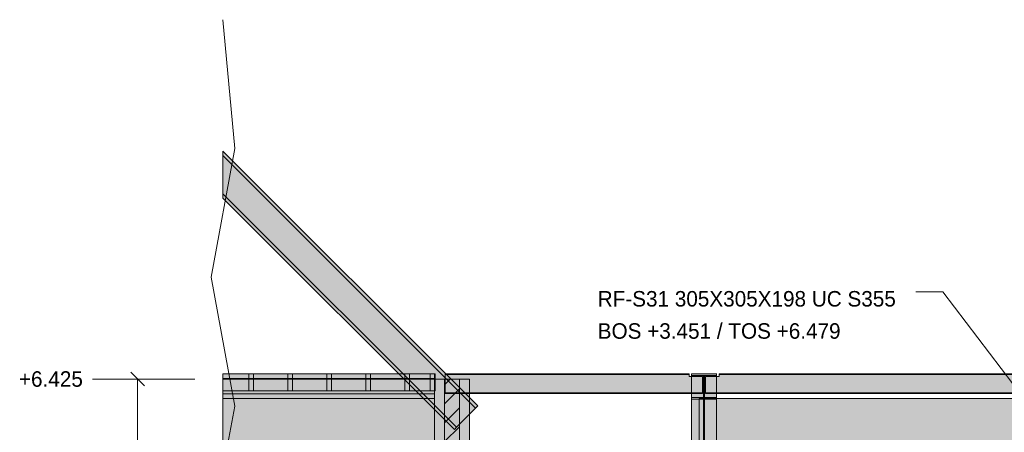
# Model space of a CAD drawing. Header units: millimetres. Extents: x 8750 to 43375, y -8109 to 26244.
# Tile 3 of 8: x 14381 to 24476, y 5879 to 10107. Entities that reach past the tile are written whole.
import ezdxf

# ---------------------------------------------------------------- set-up
doc = ezdxf.new("R2010")
doc.units = ezdxf.units.MM
for name, color, linetype in [('FILL-C_BDBDBF', 7, 'Continuous'), ('FILL-EPS', 7, 'Continuous'), ('FILL-WHITE', 7, 'Continuous'), ('LINE-CORE', 7, 'Continuous'), ('LINE-INK', 7, 'Continuous'), ('LINE-STEEL_GREY', 7, 'Continuous'), ('TEXT-INK', 7, 'Continuous')]:
    doc.layers.add(name, color=color, linetype=linetype)

msp = doc.modelspace()

# ---------------------------------------------------------------- hatches: boundary and pattern name
at = {"layer": 'FILL-C_BDBDBF', "true_color": 0xbdbdbf}
h = msp.add_hatch(color=9, dxfattribs=at)
h.dxf.hatch_style = 1
h.paths.add_polyline_path([(18889, 3350), (18737, 3350), (18737, 6425), (18889, 6425)])
at = {"layer": 'FILL-EPS', "true_color": 0xccffff}
h = msp.add_hatch(color=7, dxfattribs=at)
h.dxf.hatch_style = 1
h.paths.add_polyline_path([(18737, 6425), (18737, 3350), (18733, 3350), (18635, 3350), (18635, 5013), (18635, 6043), (18635, 6425)])
h = msp.add_hatch(color=7, dxfattribs=at)
h.dxf.hatch_style = 1
h.paths.add_polyline_path([(18991, 6425), (18991, 6043), (18991, 4380), (18991, 3350), (18889, 3350), (18889, 6425), (18893, 6425)])
at = {"layer": 'FILL-WHITE', "true_color": 0xffffff}
h = msp.add_hatch(color=7, dxfattribs=at)
h.dxf.hatch_style = 1
h.paths.add_polyline_path([(19077, 6149), (19055, 6127), (16465, 8716), (16465, 8760)])
h = msp.add_hatch(color=7, dxfattribs=at)
h.dxf.hatch_style = 1
h.paths.add_polyline_path([(19077, 6149), (19055, 6127), (16465, 8716), (16465, 8760)])
h = msp.add_hatch(color=7, dxfattribs=at)
h.dxf.hatch_style = 1
h.paths.add_polyline_path([(19077, 6149), (19055, 6127), (16465, 8716), (16465, 8760)])
h = msp.add_hatch(color=7, dxfattribs=at)
h.dxf.hatch_style = 1
h.paths.add_polyline_path([(19077, 6149), (19055, 6127), (16465, 8716), (16465, 8760)])
h = msp.add_hatch(color=7, dxfattribs=at)
h.dxf.hatch_style = 1
h.paths.add_polyline_path([(19077, 6149), (19055, 6127), (16465, 8716), (16465, 8760)])
h = msp.add_hatch(color=7, dxfattribs=at)
h.dxf.hatch_style = 1
h.paths.add_polyline_path([(19077, 6149), (19055, 6127), (16465, 8716), (16465, 8760)])
h = msp.add_hatch(color=7, dxfattribs=at)
h.dxf.hatch_style = 1
h.paths.add_polyline_path([(19055, 6127), (18859, 5931), (16465, 8324), (16465, 8716)])
h = msp.add_hatch(color=7, dxfattribs=at)
h.dxf.hatch_style = 1
h.paths.add_polyline_path([(19055, 6127), (18859, 5931), (16465, 8324), (16465, 8716)])
h = msp.add_hatch(color=7, dxfattribs=at)
h.dxf.hatch_style = 1
h.paths.add_polyline_path([(19055, 6127), (18859, 5931), (16465, 8324), (16465, 8716)])
h = msp.add_hatch(color=7, dxfattribs=at)
h.dxf.hatch_style = 1
h.paths.add_polyline_path([(19055, 6127), (18859, 5931), (16465, 8324), (16465, 8716)])
h = msp.add_hatch(color=7, dxfattribs=at)
h.dxf.hatch_style = 1
h.paths.add_polyline_path([(19055, 6127), (18859, 5931), (16465, 8324), (16465, 8716)])
h = msp.add_hatch(color=7, dxfattribs=at)
h.dxf.hatch_style = 1
h.paths.add_polyline_path([(19055, 6127), (18859, 5931), (16465, 8324), (16465, 8716)])
h = msp.add_hatch(color=7, dxfattribs=at)
h.dxf.hatch_style = 1
h.paths.add_polyline_path([(18859, 5931), (18859, 5931), (18837, 5908), (16465, 8280), (16465, 8324)])
h = msp.add_hatch(color=7, dxfattribs=at)
h.dxf.hatch_style = 1
h.paths.add_polyline_path([(18859, 5931), (18859, 5931), (18837, 5908), (16465, 8280), (16465, 8324)])
h = msp.add_hatch(color=7, dxfattribs=at)
h.dxf.hatch_style = 1
h.paths.add_polyline_path([(18859, 5931), (18859, 5931), (18837, 5908), (16465, 8280), (16465, 8324)])
h = msp.add_hatch(color=7, dxfattribs=at)
h.dxf.hatch_style = 1
h.paths.add_polyline_path([(18859, 5931), (18859, 5931), (18837, 5908), (16465, 8280), (16465, 8324)])
h = msp.add_hatch(color=7, dxfattribs=at)
h.dxf.hatch_style = 1
h.paths.add_polyline_path([(18859, 5931), (18859, 5931), (18837, 5908), (16465, 8280), (16465, 8324)])
h = msp.add_hatch(color=7, dxfattribs=at)
h.dxf.hatch_style = 1
h.paths.add_polyline_path([(18859, 5931), (18859, 5931), (18837, 5908), (16465, 8280), (16465, 8324)])
h = msp.add_hatch(color=7, dxfattribs=at)
h.dxf.hatch_style = 1
h.paths.add_polyline_path([(18635, 6479), (18635, 6432), (16465, 6432), (16465, 6479)])
h = msp.add_hatch(color=7, dxfattribs=at)
h.dxf.hatch_style = 1
h.paths.add_polyline_path([(18635, 6479), (18635, 6432), (16465, 6432), (16465, 6479)])
h = msp.add_hatch(color=7, dxfattribs=at)
h.dxf.hatch_style = 1
h.paths.add_polyline_path([(18635, 6479), (18635, 6432), (16465, 6432), (16465, 6479)])
h = msp.add_hatch(color=7, dxfattribs=at)
h.dxf.hatch_style = 1
h.paths.add_polyline_path([(18635, 6479), (18635, 6432), (16465, 6432), (16465, 6479)])
h = msp.add_hatch(color=7, dxfattribs=at)
h.dxf.hatch_style = 1
h.paths.add_polyline_path([(18635, 6479), (18635, 6432), (16465, 6432), (16465, 6479)])
h = msp.add_hatch(color=7, dxfattribs=at)
h.dxf.hatch_style = 1
h.paths.add_polyline_path([(18635, 6479), (18635, 6432), (16465, 6432), (16465, 6479)])
h = msp.add_hatch(color=7, dxfattribs=at)
h.dxf.hatch_style = 1
h.paths.add_polyline_path([(18635, 6479), (18635, 6432), (16465, 6432), (16465, 6479)])
h = msp.add_hatch(color=7, dxfattribs=at)
h.dxf.hatch_style = 1
h.paths.add_polyline_path([(18635, 6479), (18635, 6432), (16465, 6432), (16465, 6479)])
h = msp.add_hatch(color=7, dxfattribs=at)
h.dxf.hatch_style = 1
h.paths.add_polyline_path([(18635, 6479), (18635, 6432), (16465, 6432), (16465, 6479)])
h = msp.add_hatch(color=7, dxfattribs=at)
h.dxf.hatch_style = 1
h.paths.add_polyline_path([(18635, 6479), (18635, 6432), (16465, 6432), (16465, 6479)])
h = msp.add_hatch(color=7, dxfattribs=at)
h.dxf.hatch_style = 1
h.paths.add_polyline_path([(18635, 6479), (18635, 6432), (16465, 6432), (16465, 6479)])
h = msp.add_hatch(color=7, dxfattribs=at)
h.dxf.hatch_style = 1
h.paths.add_polyline_path([(18635, 6479), (18635, 6432), (16465, 6432), (16465, 6479)])
h = msp.add_hatch(color=7, dxfattribs=at)
h.dxf.hatch_style = 1
h.paths.add_polyline_path([(18635, 6479), (18635, 6432), (16465, 6432), (16465, 6479)])
h = msp.add_hatch(color=7, dxfattribs=at)
h.dxf.hatch_style = 1
h.paths.add_polyline_path([(18635, 6479), (18635, 6432), (16465, 6432), (16465, 6479)])
h = msp.add_hatch(color=7, dxfattribs=at)
h.dxf.hatch_style = 1
h.paths.add_polyline_path([(18635, 6479), (18635, 6432), (16465, 6432), (16465, 6479)])
h = msp.add_hatch(color=7, dxfattribs=at)
h.dxf.hatch_style = 1
h.paths.add_polyline_path([(18635, 6479), (18635, 6432), (16465, 6432), (16465, 6479)])
h = msp.add_hatch(color=7, dxfattribs=at)
h.dxf.hatch_style = 1
h.paths.add_polyline_path([(18635, 6479), (18635, 6432), (16465, 6432), (16465, 6479)])
h = msp.add_hatch(color=7, dxfattribs=at)
h.dxf.hatch_style = 1
h.paths.add_polyline_path([(18635, 6479), (18635, 6432), (16465, 6432), (16465, 6479)])
h = msp.add_hatch(color=7, dxfattribs=at)
h.dxf.hatch_style = 1
h.paths.add_polyline_path([(18635, 6479), (18635, 6432), (16465, 6432), (16465, 6479)])
h = msp.add_hatch(color=7, dxfattribs=at)
h.dxf.hatch_style = 1
h.paths.add_polyline_path([(18635, 6479), (18635, 6432), (16465, 6432), (16465, 6479)])
h = msp.add_hatch(color=7, dxfattribs=at)
h.dxf.hatch_style = 1
h.paths.add_polyline_path([(18635, 6479), (18635, 6432), (16465, 6432), (16465, 6479)])
h = msp.add_hatch(color=7, dxfattribs=at)
h.dxf.hatch_style = 1
h.paths.add_polyline_path([(18635, 6479), (18635, 6432), (16465, 6432), (16465, 6479)])
h = msp.add_hatch(color=7, dxfattribs=at)
h.dxf.hatch_style = 1
h.paths.add_polyline_path([(18635, 6479), (18635, 6432), (16465, 6432), (16465, 6479)])
h = msp.add_hatch(color=7, dxfattribs=at)
h.dxf.hatch_style = 1
h.paths.add_polyline_path([(18635, 6479), (18635, 6432), (16465, 6432), (16465, 6479)])
h = msp.add_hatch(color=7, dxfattribs=at)
h.dxf.hatch_style = 1
h.paths.add_polyline_path([(18635, 6479), (18635, 6432), (16465, 6432), (16465, 6479)])
h = msp.add_hatch(color=7, dxfattribs=at)
h.dxf.hatch_style = 1
h.paths.add_polyline_path([(18635, 6479), (18635, 6432), (16465, 6432), (16465, 6479)])
h = msp.add_hatch(color=7, dxfattribs=at)
h.dxf.hatch_style = 1
h.paths.add_polyline_path([(18635, 6479), (18635, 6432), (16465, 6432), (16465, 6479)])
h = msp.add_hatch(color=7, dxfattribs=at)
h.dxf.hatch_style = 1
h.paths.add_polyline_path([(18635, 6479), (18635, 6432), (16465, 6432), (16465, 6479)])
h = msp.add_hatch(color=7, dxfattribs=at)
h.dxf.hatch_style = 1
h.paths.add_polyline_path([(18635, 6479), (18635, 6432), (16465, 6432), (16465, 6479)])
h = msp.add_hatch(color=7, dxfattribs=at)
h.dxf.hatch_style = 1
h.paths.add_polyline_path([(18635, 6479), (18635, 6432), (16465, 6432), (16465, 6479)])
h = msp.add_hatch(color=7, dxfattribs=at)
h.dxf.hatch_style = 1
h.paths.add_polyline_path([(18635, 6479), (18635, 6432), (16465, 6432), (16465, 6479)])
h = msp.add_hatch(color=7, dxfattribs=at)
h.dxf.hatch_style = 1
h.paths.add_polyline_path([(18635, 6479), (18635, 6432), (16465, 6432), (16465, 6479)])
h = msp.add_hatch(color=7, dxfattribs=at)
h.dxf.hatch_style = 1
h.paths.add_polyline_path([(18635, 6479), (18635, 6432), (16465, 6432), (16465, 6479)])
h = msp.add_hatch(color=7, dxfattribs=at)
h.dxf.hatch_style = 1
h.paths.add_polyline_path([(18635, 6479), (18635, 6432), (16465, 6432), (16465, 6479)])
h = msp.add_hatch(color=7, dxfattribs=at)
h.dxf.hatch_style = 1
h.paths.add_polyline_path([(18635, 6479), (18635, 6432), (16465, 6432), (16465, 6479)])
h = msp.add_hatch(color=7, dxfattribs=at)
h.dxf.hatch_style = 1
h.paths.add_polyline_path([(18635, 6479), (18635, 6432), (16465, 6432), (16465, 6479)])
h = msp.add_hatch(color=7, dxfattribs=at)
h.dxf.hatch_style = 1
h.paths.add_polyline_path([(18635, 6479), (18635, 6432), (16465, 6432), (16465, 6479)])
h = msp.add_hatch(color=7, dxfattribs=at)
h.dxf.hatch_style = 1
h.paths.add_polyline_path([(18635, 6479), (18635, 6432), (16465, 6432), (16465, 6479)])
h = msp.add_hatch(color=7, dxfattribs=at)
h.dxf.hatch_style = 1
h.paths.add_polyline_path([(18635, 6479), (18635, 6432), (16465, 6432), (16465, 6479)])
h = msp.add_hatch(color=7, dxfattribs=at)
h.dxf.hatch_style = 1
h.paths.add_polyline_path([(18635, 6479), (18635, 6432), (16465, 6432), (16465, 6479)])
h = msp.add_hatch(color=7, dxfattribs=at)
h.dxf.hatch_style = 1
h.paths.add_polyline_path([(18635, 6479), (18635, 6304), (16465, 6304), (16465, 6479)])
h = msp.add_hatch(color=7, dxfattribs=at)
h.dxf.hatch_style = 1
h.paths.add_polyline_path([(18635, 6479), (18635, 6304), (16465, 6304), (16465, 6479)])
h = msp.add_hatch(color=7, dxfattribs=at)
h.dxf.hatch_style = 1
h.paths.add_polyline_path([(18635, 6479), (18635, 6304), (16465, 6304), (16465, 6479)])
h = msp.add_hatch(color=7, dxfattribs=at)
h.dxf.hatch_style = 1
h.paths.add_polyline_path([(18635, 6479), (18635, 6304), (16465, 6304), (16465, 6479)])
h = msp.add_hatch(color=7, dxfattribs=at)
h.dxf.hatch_style = 1
h.paths.add_polyline_path([(16779, 6479), (16779, 6304), (16729, 6304), (16729, 6479)])
h = msp.add_hatch(color=7, dxfattribs=at)
h.dxf.hatch_style = 1
h.paths.add_polyline_path([(16729, 6479), (16779, 6479), (16779, 6304), (16729, 6304)])
h = msp.add_hatch(color=7, dxfattribs=at)
h.dxf.hatch_style = 1
h.paths.add_polyline_path([(17179, 6479), (17179, 6304), (17129, 6304), (17129, 6479)])
h = msp.add_hatch(color=7, dxfattribs=at)
h.dxf.hatch_style = 1
h.paths.add_polyline_path([(17129, 6479), (17179, 6479), (17179, 6304), (17129, 6304)])
h = msp.add_hatch(color=7, dxfattribs=at)
h.dxf.hatch_style = 1
h.paths.add_polyline_path([(17579, 6479), (17579, 6304), (17529, 6304), (17529, 6479)])
h = msp.add_hatch(color=7, dxfattribs=at)
h.dxf.hatch_style = 1
h.paths.add_polyline_path([(17529, 6479), (17579, 6479), (17579, 6304), (17529, 6304)])
h = msp.add_hatch(color=7, dxfattribs=at)
h.dxf.hatch_style = 1
h.paths.add_polyline_path([(17979, 6479), (17979, 6304), (17929, 6304), (17929, 6479)])
h = msp.add_hatch(color=7, dxfattribs=at)
h.dxf.hatch_style = 1
h.paths.add_polyline_path([(17929, 6479), (17979, 6479), (17979, 6304), (17929, 6304)])
h = msp.add_hatch(color=7, dxfattribs=at)
h.dxf.hatch_style = 1
h.paths.add_polyline_path([(18379, 6479), (18379, 6304), (18329, 6304), (18329, 6479)])
h = msp.add_hatch(color=7, dxfattribs=at)
h.dxf.hatch_style = 1
h.paths.add_polyline_path([(18329, 6479), (18379, 6479), (18379, 6304), (18329, 6304)])
h = msp.add_hatch(color=7, dxfattribs=at)
h.dxf.hatch_style = 1
h.paths.add_polyline_path([(18640, 6479), (18640, 6304), (18590, 6304), (18590, 6479)])
h = msp.add_hatch(color=7, dxfattribs=at)
h.dxf.hatch_style = 1
h.paths.add_polyline_path([(18590, 6479), (18640, 6479), (18640, 6304), (18590, 6304)])
h = msp.add_hatch(color=7, dxfattribs=at)
h.dxf.hatch_style = 1
h.paths.add_polyline_path([(18742, 6479), (21245, 6479), (21245, 6479), (21245, 6471), (18742, 6471), (18742, 6471)])
h = msp.add_hatch(color=7, dxfattribs=at)
h.dxf.hatch_style = 1
h.paths.add_polyline_path([(21245, 6479), (21245, 6471), (18742, 6471), (18742, 6479)])
h = msp.add_hatch(color=7, dxfattribs=at)
h.dxf.hatch_style = 1
h.paths.add_polyline_path([(18742, 6471), (21245, 6471), (21245, 6450), (21383, 6450), (21383, 6284), (21245, 6284), (18742, 6284)])
h = msp.add_hatch(color=7, dxfattribs=at)
h.dxf.hatch_style = 1
h.paths.add_polyline_path([(21245, 6471), (21245, 6450), (21383, 6450), (21383, 6284), (21245, 6284), (18742, 6284), (18742, 6471)])
h = msp.add_hatch(color=7, dxfattribs=at)
h.dxf.hatch_style = 1
h.paths.add_polyline_path([(21270, 6479), (21270, 6479), (21268, 6479), (21268, 6479), (21268, 6479)])
h = msp.add_hatch(color=7, dxfattribs=at)
h.dxf.hatch_style = 1
h.paths.add_polyline_path([(21270, 6479), (21270, 6479), (21268, 6479), (21268, 6479), (21268, 6479)])
h = msp.add_hatch(color=7, dxfattribs=at)
h.dxf.hatch_style = 1
h.paths.add_polyline_path([(21270, 6479), (21526, 6479), (21526, 3642), (21270, 3642)])
h = msp.add_hatch(color=7, dxfattribs=at)
h.dxf.hatch_style = 1
h.paths.add_polyline_path([(21526, 6479), (21526, 6462), (21270, 6462), (21270, 6479)])
h = msp.add_hatch(color=7, dxfattribs=at)
h.dxf.hatch_style = 1
h.paths.add_polyline_path([(21526, 6479), (21526, 6462), (21403, 6462), (21403, 6236), (21526, 6236), (21526, 6219), (21270, 6219), (21270, 6236), (21393, 6236), (21393, 6462), (21270, 6462), (21270, 6479)])
h = msp.add_hatch(color=7, dxfattribs=at)
h.dxf.hatch_style = 1
h.paths.add_polyline_path([(21393, 6462), (21393, 3630), (21270, 3630), (21270, 6462)])
h = msp.add_hatch(color=7, dxfattribs=at)
h.dxf.hatch_style = 1
h.paths.add_polyline_path([(21270, 6219), (21270, 6236), (21393, 6236), (21393, 6462), (21403, 6462), (21403, 6236), (21526, 6236), (21526, 6219), (21270, 6219)])
h = msp.add_hatch(color=7, dxfattribs=at)
h.dxf.hatch_style = 1
h.paths.add_polyline_path([(21526, 6462), (21526, 3630), (21403, 3630), (21403, 6462)])
h = msp.add_hatch(color=7, dxfattribs=at)
h.dxf.hatch_style = 1
h.paths.add_polyline_path([(21413, 6450), (21551, 6450), (21551, 6471), (26087, 6471), (26087, 6450), (26225, 6450), (26225, 6284), (26087, 6284), (21551, 6284), (21413, 6284)])
h = msp.add_hatch(color=7, dxfattribs=at)
h.dxf.hatch_style = 1
h.paths.add_polyline_path([(21551, 6450), (21551, 6471), (26087, 6471), (26087, 6450), (26225, 6450), (26225, 6284), (26087, 6284), (21551, 6284), (21413, 6284), (21413, 6450)])
h = msp.add_hatch(color=7, dxfattribs=at)
h.dxf.hatch_style = 1
h.paths.add_polyline_path([(21526, 6479), (21528, 6479), (21528, 6479), (21528, 6479), (21526, 6479)])
h = msp.add_hatch(color=7, dxfattribs=at)
h.dxf.hatch_style = 1
h.paths.add_polyline_path([(21551, 6479), (26087, 6479), (26087, 6471), (21551, 6471)])
h = msp.add_hatch(color=7, dxfattribs=at)
h.dxf.hatch_style = 1
h.paths.add_polyline_path([(26087, 6479), (26087, 6471), (21551, 6471), (21551, 6479)])
h = msp.add_hatch(color=7, dxfattribs=at)
h.dxf.hatch_style = 1
h.paths.add_polyline_path([(18635, 6432), (18635, 6272), (16465, 6272), (16465, 6432)])
h = msp.add_hatch(color=7, dxfattribs=at)
h.dxf.hatch_style = 1
h.paths.add_polyline_path([(18635, 6432), (18635, 6272), (16465, 6272), (16465, 6432)])
h = msp.add_hatch(color=7, dxfattribs=at)
h.dxf.hatch_style = 1
h.paths.add_polyline_path([(18635, 6432), (18635, 6272), (16465, 6272), (16465, 6432)])
h = msp.add_hatch(color=7, dxfattribs=at)
h.dxf.hatch_style = 1
h.paths.add_polyline_path([(18635, 6432), (18635, 6272), (16465, 6272), (16465, 6432)])
h = msp.add_hatch(color=7, dxfattribs=at)
h.dxf.hatch_style = 1
h.paths.add_polyline_path([(18635, 6432), (18635, 6272), (16465, 6272), (16465, 6432)])
h = msp.add_hatch(color=7, dxfattribs=at)
h.dxf.hatch_style = 1
h.paths.add_polyline_path([(18635, 6432), (18635, 6272), (16465, 6272), (16465, 6432)])
h = msp.add_hatch(color=7, dxfattribs=at)
h.dxf.hatch_style = 1
h.paths.add_polyline_path([(18635, 6432), (18635, 6272), (16465, 6272), (16465, 6432)])
h = msp.add_hatch(color=7, dxfattribs=at)
h.dxf.hatch_style = 1
h.paths.add_polyline_path([(18635, 6432), (18635, 6272), (16465, 6272), (16465, 6432)])
h = msp.add_hatch(color=7, dxfattribs=at)
h.dxf.hatch_style = 1
h.paths.add_polyline_path([(18635, 6432), (18635, 6272), (16465, 6272), (16465, 6432)])
h = msp.add_hatch(color=7, dxfattribs=at)
h.dxf.hatch_style = 1
h.paths.add_polyline_path([(18635, 6432), (18635, 6272), (16465, 6272), (16465, 6432)])
h = msp.add_hatch(color=7, dxfattribs=at)
h.dxf.hatch_style = 1
h.paths.add_polyline_path([(18635, 6432), (18635, 6272), (16465, 6272), (16465, 6432)])
h = msp.add_hatch(color=7, dxfattribs=at)
h.dxf.hatch_style = 1
h.paths.add_polyline_path([(18635, 6432), (18635, 6272), (16465, 6272), (16465, 6432)])
h = msp.add_hatch(color=7, dxfattribs=at)
h.dxf.hatch_style = 1
h.paths.add_polyline_path([(18635, 6432), (18635, 6272), (16465, 6272), (16465, 6432)])
h = msp.add_hatch(color=7, dxfattribs=at)
h.dxf.hatch_style = 1
h.paths.add_polyline_path([(18635, 6432), (18635, 6272), (16465, 6272), (16465, 6432)])
h = msp.add_hatch(color=7, dxfattribs=at)
h.dxf.hatch_style = 1
h.paths.add_polyline_path([(18635, 6432), (18635, 6272), (16465, 6272), (16465, 6432)])
h = msp.add_hatch(color=7, dxfattribs=at)
h.dxf.hatch_style = 1
h.paths.add_polyline_path([(18635, 6432), (18635, 6272), (16465, 6272), (16465, 6432)])
h = msp.add_hatch(color=7, dxfattribs=at)
h.dxf.hatch_style = 1
h.paths.add_polyline_path([(18635, 6432), (18635, 6272), (16465, 6272), (16465, 6432)])
h = msp.add_hatch(color=7, dxfattribs=at)
h.dxf.hatch_style = 1
h.paths.add_polyline_path([(18635, 6432), (18635, 6272), (16465, 6272), (16465, 6432)])
h = msp.add_hatch(color=7, dxfattribs=at)
h.dxf.hatch_style = 1
h.paths.add_polyline_path([(18635, 6432), (18635, 6272), (16465, 6272), (16465, 6432)])
h = msp.add_hatch(color=7, dxfattribs=at)
h.dxf.hatch_style = 1
h.paths.add_polyline_path([(18635, 6432), (18635, 6272), (16465, 6272), (16465, 6432)])
h = msp.add_hatch(color=7, dxfattribs=at)
h.dxf.hatch_style = 1
h.paths.add_polyline_path([(18635, 6432), (18635, 6272), (16465, 6272), (16465, 6432)])
h = msp.add_hatch(color=7, dxfattribs=at)
h.dxf.hatch_style = 1
h.paths.add_polyline_path([(18635, 6432), (18635, 6272), (16465, 6272), (16465, 6432)])
h = msp.add_hatch(color=7, dxfattribs=at)
h.dxf.hatch_style = 1
h.paths.add_polyline_path([(18635, 6432), (18635, 6272), (16465, 6272), (16465, 6432)])
h = msp.add_hatch(color=7, dxfattribs=at)
h.dxf.hatch_style = 1
h.paths.add_polyline_path([(18635, 6432), (18635, 6272), (16465, 6272), (16465, 6432)])
h = msp.add_hatch(color=7, dxfattribs=at)
h.dxf.hatch_style = 1
h.paths.add_polyline_path([(18635, 6432), (18635, 6272), (16465, 6272), (16465, 6432)])
h = msp.add_hatch(color=7, dxfattribs=at)
h.dxf.hatch_style = 1
h.paths.add_polyline_path([(18635, 6432), (18635, 6272), (16465, 6272), (16465, 6432)])
h = msp.add_hatch(color=7, dxfattribs=at)
h.dxf.hatch_style = 1
h.paths.add_polyline_path([(18635, 6432), (18635, 6272), (16465, 6272), (16465, 6432)])
h = msp.add_hatch(color=7, dxfattribs=at)
h.dxf.hatch_style = 1
h.paths.add_polyline_path([(18635, 6432), (18635, 6272), (16465, 6272), (16465, 6432)])
h = msp.add_hatch(color=7, dxfattribs=at)
h.dxf.hatch_style = 1
h.paths.add_polyline_path([(18635, 6432), (18635, 6272), (16465, 6272), (16465, 6432)])
h = msp.add_hatch(color=7, dxfattribs=at)
h.dxf.hatch_style = 1
h.paths.add_polyline_path([(18635, 6432), (18635, 6272), (16465, 6272), (16465, 6432)])
h = msp.add_hatch(color=7, dxfattribs=at)
h.dxf.hatch_style = 1
h.paths.add_polyline_path([(18635, 6432), (18635, 6272), (16465, 6272), (16465, 6432)])
h = msp.add_hatch(color=7, dxfattribs=at)
h.dxf.hatch_style = 1
h.paths.add_polyline_path([(18635, 6432), (18635, 6272), (16465, 6272), (16465, 6432)])
h = msp.add_hatch(color=7, dxfattribs=at)
h.dxf.hatch_style = 1
h.paths.add_polyline_path([(18635, 6432), (18635, 6272), (16465, 6272), (16465, 6432)])
h = msp.add_hatch(color=7, dxfattribs=at)
h.dxf.hatch_style = 1
h.paths.add_polyline_path([(18635, 6432), (18635, 6272), (16465, 6272), (16465, 6432)])
h = msp.add_hatch(color=7, dxfattribs=at)
h.dxf.hatch_style = 1
h.paths.add_polyline_path([(18635, 6432), (18635, 6272), (16465, 6272), (16465, 6432)])
h = msp.add_hatch(color=7, dxfattribs=at)
h.dxf.hatch_style = 1
h.paths.add_polyline_path([(18635, 6432), (18635, 6272), (16465, 6272), (16465, 6432)])
h = msp.add_hatch(color=7, dxfattribs=at)
h.dxf.hatch_style = 1
h.paths.add_polyline_path([(18635, 6432), (18635, 6272), (16465, 6272), (16465, 6432)])
h = msp.add_hatch(color=7, dxfattribs=at)
h.dxf.hatch_style = 1
h.paths.add_polyline_path([(18635, 6432), (18635, 6272), (16465, 6272), (16465, 6432)])
h = msp.add_hatch(color=7, dxfattribs=at)
h.dxf.hatch_style = 1
h.paths.add_polyline_path([(18635, 6432), (18635, 6272), (16465, 6272), (16465, 6432)])
h = msp.add_hatch(color=7, dxfattribs=at)
h.dxf.hatch_style = 1
h.paths.add_polyline_path([(18635, 6432), (18635, 6272), (16465, 6272), (16465, 6432)])
h = msp.add_hatch(color=7, dxfattribs=at)
h.dxf.hatch_style = 1
h.paths.add_polyline_path([(18635, 6425), (18635, 3558), (16465, 3558), (16465, 3875), (17133, 3875), (17133, 5600), (16465, 5600), (16465, 6425)])
h = msp.add_hatch(color=7, dxfattribs=at)
h.dxf.hatch_style = 1
h.paths.add_polyline_path([(18635, 6425), (18635, 3558), (16465, 3558), (16465, 3875), (17133, 3875), (17133, 5600), (16465, 5600), (16465, 6425)])
h = msp.add_hatch(color=7, dxfattribs=at)
h.dxf.hatch_style = 1
h.paths.add_polyline_path([(18991, 6425), (18991, 3558), (18635, 3558), (18635, 6425)])
h = msp.add_hatch(color=7, dxfattribs=at)
h.dxf.hatch_style = 1
h.paths.add_polyline_path([(18635, 6425), (18991, 6425), (18991, 3558), (18635, 3558), (18635, 3556), (18635, 3556), (18635, 6425)])
h = msp.add_hatch(color=7, dxfattribs=at)
h.dxf.hatch_style = 1
h.paths.add_polyline_path([(18991, 6425), (18991, 3350), (18635, 3350), (18635, 6425)])
h = msp.add_hatch(color=7, dxfattribs=at)
h.dxf.hatch_style = 1
h.paths.add_polyline_path([(18635, 6272), (18635, 6225), (16465, 6225), (16465, 6272)])
h = msp.add_hatch(color=7, dxfattribs=at)
h.dxf.hatch_style = 1
h.paths.add_polyline_path([(18635, 6272), (18635, 6225), (16465, 6225), (16465, 6272)])
h = msp.add_hatch(color=7, dxfattribs=at)
h.dxf.hatch_style = 1
h.paths.add_polyline_path([(18635, 6272), (18635, 6225), (16465, 6225), (16465, 6272)])
h = msp.add_hatch(color=7, dxfattribs=at)
h.dxf.hatch_style = 1
h.paths.add_polyline_path([(18635, 6272), (18635, 6225), (16465, 6225), (16465, 6272)])
h = msp.add_hatch(color=7, dxfattribs=at)
h.dxf.hatch_style = 1
h.paths.add_polyline_path([(18635, 6272), (18635, 6225), (16465, 6225), (16465, 6272)])
h = msp.add_hatch(color=7, dxfattribs=at)
h.dxf.hatch_style = 1
h.paths.add_polyline_path([(18635, 6272), (18635, 6225), (16465, 6225), (16465, 6272)])
h = msp.add_hatch(color=7, dxfattribs=at)
h.dxf.hatch_style = 1
h.paths.add_polyline_path([(18635, 6272), (18635, 6225), (16465, 6225), (16465, 6272)])
h = msp.add_hatch(color=7, dxfattribs=at)
h.dxf.hatch_style = 1
h.paths.add_polyline_path([(18635, 6272), (18635, 6225), (16465, 6225), (16465, 6272)])
h = msp.add_hatch(color=7, dxfattribs=at)
h.dxf.hatch_style = 1
h.paths.add_polyline_path([(18635, 6272), (18635, 6225), (16465, 6225), (16465, 6272)])
h = msp.add_hatch(color=7, dxfattribs=at)
h.dxf.hatch_style = 1
h.paths.add_polyline_path([(18635, 6272), (18635, 6225), (16465, 6225), (16465, 6272)])
h = msp.add_hatch(color=7, dxfattribs=at)
h.dxf.hatch_style = 1
h.paths.add_polyline_path([(18635, 6272), (18635, 6225), (16465, 6225), (16465, 6272)])
h = msp.add_hatch(color=7, dxfattribs=at)
h.dxf.hatch_style = 1
h.paths.add_polyline_path([(18635, 6272), (18635, 6225), (16465, 6225), (16465, 6272)])
h = msp.add_hatch(color=7, dxfattribs=at)
h.dxf.hatch_style = 1
h.paths.add_polyline_path([(18635, 6272), (18635, 6225), (16465, 6225), (16465, 6272)])
h = msp.add_hatch(color=7, dxfattribs=at)
h.dxf.hatch_style = 1
h.paths.add_polyline_path([(18635, 6272), (18635, 6225), (16465, 6225), (16465, 6272)])
h = msp.add_hatch(color=7, dxfattribs=at)
h.dxf.hatch_style = 1
h.paths.add_polyline_path([(18635, 6272), (18635, 6225), (16465, 6225), (16465, 6272)])
h = msp.add_hatch(color=7, dxfattribs=at)
h.dxf.hatch_style = 1
h.paths.add_polyline_path([(18635, 6272), (18635, 6225), (16465, 6225), (16465, 6272)])
h = msp.add_hatch(color=7, dxfattribs=at)
h.dxf.hatch_style = 1
h.paths.add_polyline_path([(18635, 6272), (18635, 6225), (16465, 6225), (16465, 6272)])
h = msp.add_hatch(color=7, dxfattribs=at)
h.dxf.hatch_style = 1
h.paths.add_polyline_path([(18635, 6272), (18635, 6225), (16465, 6225), (16465, 6272)])
h = msp.add_hatch(color=7, dxfattribs=at)
h.dxf.hatch_style = 1
h.paths.add_polyline_path([(18635, 6272), (18635, 6225), (16465, 6225), (16465, 6272)])
h = msp.add_hatch(color=7, dxfattribs=at)
h.dxf.hatch_style = 1
h.paths.add_polyline_path([(18635, 6272), (18635, 6225), (16465, 6225), (16465, 6272)])
h = msp.add_hatch(color=7, dxfattribs=at)
h.dxf.hatch_style = 1
h.paths.add_polyline_path([(18635, 6272), (18635, 6225), (16465, 6225), (16465, 6272)])
h = msp.add_hatch(color=7, dxfattribs=at)
h.dxf.hatch_style = 1
h.paths.add_polyline_path([(18635, 6272), (18635, 6225), (16465, 6225), (16465, 6272)])
h = msp.add_hatch(color=7, dxfattribs=at)
h.dxf.hatch_style = 1
h.paths.add_polyline_path([(18635, 6272), (18635, 6225), (16465, 6225), (16465, 6272)])
h = msp.add_hatch(color=7, dxfattribs=at)
h.dxf.hatch_style = 1
h.paths.add_polyline_path([(18635, 6272), (18635, 6225), (16465, 6225), (16465, 6272)])
h = msp.add_hatch(color=7, dxfattribs=at)
h.dxf.hatch_style = 1
h.paths.add_polyline_path([(18635, 6272), (18635, 6225), (16465, 6225), (16465, 6272)])
h = msp.add_hatch(color=7, dxfattribs=at)
h.dxf.hatch_style = 1
h.paths.add_polyline_path([(18635, 6272), (18635, 6225), (16465, 6225), (16465, 6272)])
h = msp.add_hatch(color=7, dxfattribs=at)
h.dxf.hatch_style = 1
h.paths.add_polyline_path([(18635, 6272), (18635, 6225), (16465, 6225), (16465, 6272)])
h = msp.add_hatch(color=7, dxfattribs=at)
h.dxf.hatch_style = 1
h.paths.add_polyline_path([(18635, 6272), (18635, 6225), (16465, 6225), (16465, 6272)])
h = msp.add_hatch(color=7, dxfattribs=at)
h.dxf.hatch_style = 1
h.paths.add_polyline_path([(18635, 6272), (18635, 6225), (16465, 6225), (16465, 6272)])
h = msp.add_hatch(color=7, dxfattribs=at)
h.dxf.hatch_style = 1
h.paths.add_polyline_path([(18635, 6272), (18635, 6225), (16465, 6225), (16465, 6272)])
h = msp.add_hatch(color=7, dxfattribs=at)
h.dxf.hatch_style = 1
h.paths.add_polyline_path([(18635, 6272), (18635, 6225), (16465, 6225), (16465, 6272)])
h = msp.add_hatch(color=7, dxfattribs=at)
h.dxf.hatch_style = 1
h.paths.add_polyline_path([(18635, 6272), (18635, 6225), (16465, 6225), (16465, 6272)])
h = msp.add_hatch(color=7, dxfattribs=at)
h.dxf.hatch_style = 1
h.paths.add_polyline_path([(18635, 6272), (18635, 6225), (16465, 6225), (16465, 6272)])
h = msp.add_hatch(color=7, dxfattribs=at)
h.dxf.hatch_style = 1
h.paths.add_polyline_path([(18635, 6272), (18635, 6225), (16465, 6225), (16465, 6272)])
h = msp.add_hatch(color=7, dxfattribs=at)
h.dxf.hatch_style = 1
h.paths.add_polyline_path([(18635, 6272), (18635, 6225), (16465, 6225), (16465, 6272)])
h = msp.add_hatch(color=7, dxfattribs=at)
h.dxf.hatch_style = 1
h.paths.add_polyline_path([(18635, 6272), (18635, 6225), (16465, 6225), (16465, 6272)])
h = msp.add_hatch(color=7, dxfattribs=at)
h.dxf.hatch_style = 1
h.paths.add_polyline_path([(18635, 6272), (18635, 6225), (16465, 6225), (16465, 6272)])
h = msp.add_hatch(color=7, dxfattribs=at)
h.dxf.hatch_style = 1
h.paths.add_polyline_path([(18635, 6272), (18635, 6225), (16465, 6225), (16465, 6272)])
h = msp.add_hatch(color=7, dxfattribs=at)
h.dxf.hatch_style = 1
h.paths.add_polyline_path([(18635, 6272), (18635, 6225), (16465, 6225), (16465, 6272)])
h = msp.add_hatch(color=7, dxfattribs=at)
h.dxf.hatch_style = 1
h.paths.add_polyline_path([(18635, 6272), (18635, 6225), (16465, 6225), (16465, 6272)])
h = msp.add_hatch(color=7, dxfattribs=at)
h.dxf.hatch_style = 1
h.paths.add_polyline_path([(18742, 6284), (21245, 6284), (21245, 6284), (21383, 6284), (21383, 6276), (21245, 6276), (18742, 6276), (18742, 6276)])
h = msp.add_hatch(color=7, dxfattribs=at)
h.dxf.hatch_style = 1
h.paths.add_polyline_path([(21245, 6284), (21383, 6284), (21383, 6276), (21245, 6276), (21245, 6276), (18742, 6276), (18742, 6284)])
h = msp.add_hatch(color=7, dxfattribs=at)
h.dxf.hatch_style = 1
h.paths.add_polyline_path([(21413, 6284), (21551, 6284), (26087, 6284), (26225, 6284), (26225, 6276), (26087, 6276), (21551, 6276), (21413, 6276)])
h = msp.add_hatch(color=7, dxfattribs=at)
h.dxf.hatch_style = 1
h.paths.add_polyline_path([(26087, 6284), (26225, 6284), (26225, 6276), (21551, 6276), (21413, 6276), (21413, 6284)])
h = msp.add_hatch(color=7, dxfattribs=at)
h.dxf.hatch_style = 1
h.paths.add_polyline_path([(21393, 6236), (21393, 3470), (21270, 3470), (21270, 6236)])
h = msp.add_hatch(color=7, dxfattribs=at)
h.dxf.hatch_style = 1
h.paths.add_polyline_path([(21270, 3458), (21270, 6219), (21526, 6219), (21526, 3458)])
h = msp.add_hatch(color=7, dxfattribs=at)
h.dxf.hatch_style = 1
h.paths.add_polyline_path([(30552, 6225), (32806, 3971), (32806, 3350), (21348, 3350), (21348, 6225)])
h = msp.add_hatch(color=7, dxfattribs=at)
h.dxf.hatch_style = 1
h.paths.add_polyline_path([(30552, 6225), (32806, 3971), (32806, 3350), (21348, 3350), (21348, 6225)])
h = msp.add_hatch(color=7, dxfattribs=at)
h.dxf.hatch_style = 1
h.paths.add_polyline_path([(21526, 6236), (21526, 3470), (21403, 3470), (21403, 6236)])

# ---------------------------------------------------------------- linework, layer by layer
at = {"layer": 'LINE-CORE', "lineweight": 5}
for points in [[(19077, 6149), (19055, 6127), (16465, 8716), (16465, 8760)], [(19077, 6149), (19055, 6127), (16465, 8716), (16465, 8760)], [(19077, 6149), (19055, 6127), (16465, 8716), (16465, 8760)], [(19077, 6149), (19055, 6127), (16465, 8716), (16465, 8760)], [(19077, 6149), (19055, 6127), (16465, 8716), (16465, 8760)], [(19077, 6149), (19055, 6127), (16465, 8716), (16465, 8760)], [(19055, 6127), (18859, 5931), (16465, 8324), (16465, 8716)], [(19055, 6127), (19055, 6127), (18859, 5931), (16465, 8324), (16465, 8716)], [(19055, 6127), (18859, 5931), (16465, 8324), (16465, 8716)], [(19055, 6127), (18859, 5931), (16465, 8324), (16465, 8716)], [(19055, 6127), (18859, 5931), (16465, 8324), (16465, 8716)], [(19055, 6127), (18859, 5931), (16465, 8324), (16465, 8716)], [(18859, 5931), (18859, 5931), (18859, 5931), (18859, 5931), (18837, 5908), (16465, 8280), (16465, 8324)], [(18859, 5931), (18859, 5931), (18859, 5931), (18859, 5931), (18837, 5908), (16465, 8280), (16465, 8324)], [(18859, 5931), (18859, 5931), (18859, 5931), (18859, 5931), (18837, 5908), (16465, 8280), (16465, 8324)], [(18859, 5931), (18859, 5931), (18859, 5931), (18859, 5931), (18837, 5908), (16465, 8280), (16465, 8324)], [(18859, 5931), (18859, 5931), (18859, 5931), (18859, 5931), (18837, 5908), (16465, 8280), (16465, 8324)], [(18859, 5931), (18859, 5931), (18859, 5931), (18859, 5931), (18837, 5908), (16465, 8280), (16465, 8324)], [(18635, 6479), (18635, 6432), (16465, 6432), (16465, 6479)], [(18635, 6479), (18635, 6479), (18635, 6432), (16465, 6432), (16465, 6479)], [(18635, 6479), (18635, 6432), (16465, 6432), (16465, 6479)], [(18635, 6479), (18635, 6479), (18635, 6432), (16465, 6432), (16465, 6479)], [(18635, 6479), (18635, 6432), (16465, 6432), (16465, 6479)], [(18635, 6479), (18635, 6479), (18635, 6432), (16465, 6432), (16465, 6479)], [(18635, 6479), (18635, 6432), (16465, 6432), (16465, 6479)], [(18635, 6479), (18635, 6479), (18635, 6432), (16465, 6432), (16465, 6479)], [(18635, 6479), (18635, 6432), (16465, 6432), (16465, 6479)], [(18635, 6479), (18635, 6479), (18635, 6432), (16465, 6432), (16465, 6479)], [(18635, 6479), (18635, 6432), (16465, 6432), (16465, 6479)], [(18635, 6479), (18635, 6479), (18635, 6432), (16465, 6432), (16465, 6479)], [(18635, 6479), (18635, 6432), (16465, 6432), (16465, 6479)], [(18635, 6479), (18635, 6479), (18635, 6432), (16465, 6432), (16465, 6479)], [(18635, 6479), (18635, 6432), (16465, 6432), (16465, 6479)], [(18635, 6479), (18635, 6479), (18635, 6432), (16465, 6432), (16465, 6479)], [(18635, 6479), (18635, 6432), (16465, 6432), (16465, 6479)], [(18635, 6479), (18635, 6479), (18635, 6432), (16465, 6432), (16465, 6479)], [(18635, 6479), (18635, 6432), (16465, 6432), (16465, 6479)], [(18635, 6479), (18635, 6479), (18635, 6432), (16465, 6432), (16465, 6479)], [(18635, 6479), (18635, 6432), (16465, 6432), (16465, 6479)], [(18635, 6479), (18635, 6479), (18635, 6432), (16465, 6432), (16465, 6479)], [(18635, 6479), (18635, 6432), (16465, 6432), (16465, 6479)], [(18635, 6479), (18635, 6479), (18635, 6432), (16465, 6432), (16465, 6479)], [(18635, 6479), (18635, 6432), (16465, 6432), (16465, 6479)], [(18635, 6479), (18635, 6479), (18635, 6432), (16465, 6432), (16465, 6479)], [(18635, 6479), (18635, 6432), (16465, 6432), (16465, 6479)], [(18635, 6479), (18635, 6479), (18635, 6432), (16465, 6432), (16465, 6479)], [(18635, 6479), (18635, 6432), (16465, 6432), (16465, 6479)], [(18635, 6479), (18635, 6479), (18635, 6432), (16465, 6432), (16465, 6479)], [(18635, 6479), (18635, 6432), (16465, 6432), (16465, 6479)], [(18635, 6479), (18635, 6479), (18635, 6432), (16465, 6432), (16465, 6479)], [(18635, 6479), (18635, 6432), (16465, 6432), (16465, 6479)], [(18635, 6479), (18635, 6479), (18635, 6432), (16465, 6432), (16465, 6479)], [(18635, 6479), (18635, 6432), (16465, 6432), (16465, 6479)], [(18635, 6479), (18635, 6479), (18635, 6432), (16465, 6432), (16465, 6479)], [(18635, 6479), (18635, 6432), (16465, 6432), (16465, 6479)], [(18635, 6479), (18635, 6479), (18635, 6432), (16465, 6432), (16465, 6479)], [(18635, 6479), (18635, 6432), (16465, 6432), (16465, 6479)], [(18635, 6479), (18635, 6479), (18635, 6432), (16465, 6432), (16465, 6479)], [(18635, 6479), (18635, 6304), (16465, 6304), (16465, 6479)], [(18635, 6479), (18635, 6304), (16465, 6304), (16465, 6479)], [(18635, 6479), (18635, 6304), (16465, 6304), (16465, 6479)], [(18635, 6479), (18635, 6304), (16465, 6304), (16465, 6479)], [(16779, 6479), (16779, 6304), (16729, 6304), (16729, 6479)], [(16729, 6479), (16779, 6479), (16779, 6304), (16729, 6304)], [(17179, 6479), (17179, 6304), (17129, 6304), (17129, 6479)], [(17129, 6479), (17179, 6479), (17179, 6304), (17129, 6304)], [(17579, 6479), (17579, 6304), (17529, 6304), (17529, 6479)], [(17529, 6479), (17579, 6479), (17579, 6304), (17529, 6304)], [(17979, 6479), (17979, 6304), (17929, 6304), (17929, 6479)], [(17929, 6479), (17979, 6479), (17979, 6304), (17929, 6304)], [(18379, 6479), (18379, 6304), (18329, 6304), (18329, 6479)], [(18329, 6479), (18379, 6479), (18379, 6304), (18329, 6304)], [(18640, 6479), (18640, 6304), (18590, 6304), (18590, 6479)], [(18590, 6479), (18640, 6479), (18640, 6304), (18590, 6304)], [(18742, 6479), (21245, 6479), (21245, 6479), (21245, 6471), (18742, 6471), (18742, 6471)], [(21245, 6479), (21245, 6471), (18742, 6471), (18742, 6479)], [(18742, 6471), (21245, 6471), (21245, 6450), (21383, 6450), (21383, 6284), (21245, 6284), (18742, 6284)], [(21245, 6471), (21245, 6450), (21383, 6450), (21383, 6284), (21245, 6284), (18742, 6284), (18742, 6471)], [(21270, 6479), (21270, 6479), (21268, 6479), (21268, 6479), (21268, 6479)], [(21270, 6479), (21270, 6479), (21268, 6479), (21268, 6479), (21268, 6479)], [(21270, 6479), (21526, 6479), (21526, 3642), (21270, 3642)], [(21526, 6479), (21526, 6462), (21526, 6462), (21526, 6462), (21270, 6462), (21270, 6462), (21270, 6462), (21270, 6479)], [(21526, 6479), (21526, 6462), (21526, 6462), (21526, 6462), (21403, 6462), (21403, 6236), (21526, 6236), (21526, 6219), (21526, 6219), (21526, 6219), (21270, 6219), (21270, 6236), (21270, 6236), (21270, 6236), (21393, 6236), (21393, 6462), (21270, 6462), (21270, 6479)], [(21393, 6462), (21393, 3630), (21270, 3630), (21270, 6462)], [(21270, 6219), (21270, 6236), (21270, 6236), (21270, 6236), (21393, 6236), (21393, 6462), (21393, 6462), (21403, 6462), (21403, 6462), (21403, 6236), (21526, 6236), (21526, 6236), (21526, 6236), (21526, 6219), (21526, 6219), (21526, 6219), (21270, 6219), (21270, 6219)], [(21526, 6462), (21526, 3630), (21403, 3630), (21403, 6462)], [(21413, 6450), (21551, 6450), (21551, 6471), (26087, 6471), (26087, 6471), (26087, 6471), (26087, 6471), (26087, 6450), (26225, 6450), (26225, 6284), (26087, 6284), (21551, 6284), (21551, 6284), (21413, 6284)], [(21551, 6450), (21551, 6471), (21551, 6471), (21551, 6471), (21551, 6471), (26087, 6471), (26087, 6450), (26225, 6450), (26225, 6284), (26087, 6284), (26087, 6284), (21551, 6284), (21413, 6284), (21413, 6450)], [(21526, 6479), (21528, 6479), (21528, 6479), (21528, 6479), (21526, 6479)], [(21551, 6479), (26087, 6479), (26087, 6471), (21551, 6471)], [(26087, 6479), (26087, 6471), (21551, 6471), (21551, 6479)], [(18635, 6432), (18635, 6272), (16465, 6272), (16465, 6432)], [(18635, 6432), (18635, 6272), (16465, 6272), (16465, 6432)], [(18635, 6432), (18635, 6272), (16465, 6272), (16465, 6432)], [(18635, 6432), (18635, 6272), (16465, 6272), (16465, 6432)], [(18635, 6432), (18635, 6272), (16465, 6272), (16465, 6432)], [(18635, 6432), (18635, 6272), (16465, 6272), (16465, 6432)], [(18635, 6432), (18635, 6272), (16465, 6272), (16465, 6432)], [(18635, 6432), (18635, 6272), (16465, 6272), (16465, 6432)], [(18635, 6432), (18635, 6272), (16465, 6272), (16465, 6432)], [(18635, 6432), (18635, 6272), (16465, 6272), (16465, 6432)], [(18635, 6432), (18635, 6272), (16465, 6272), (16465, 6432)], [(18635, 6432), (18635, 6272), (16465, 6272), (16465, 6432)], [(18635, 6432), (18635, 6272), (16465, 6272), (16465, 6432)], [(18635, 6432), (18635, 6272), (16465, 6272), (16465, 6432)], [(18635, 6432), (18635, 6272), (16465, 6272), (16465, 6432)], [(18635, 6432), (18635, 6272), (16465, 6272), (16465, 6432)], [(18635, 6432), (18635, 6272), (16465, 6272), (16465, 6432)], [(18635, 6432), (18635, 6272), (16465, 6272), (16465, 6432)], [(18635, 6432), (18635, 6272), (16465, 6272), (16465, 6432)], [(18635, 6432), (18635, 6272), (16465, 6272), (16465, 6432)], [(18635, 6432), (18635, 6272), (16465, 6272), (16465, 6432)], [(18635, 6432), (18635, 6272), (16465, 6272), (16465, 6432)], [(18635, 6432), (18635, 6272), (16465, 6272), (16465, 6432)], [(18635, 6432), (18635, 6272), (16465, 6272), (16465, 6432)], [(18635, 6432), (18635, 6272), (16465, 6272), (16465, 6432)], [(18635, 6432), (18635, 6272), (16465, 6272), (16465, 6432)], [(18635, 6432), (18635, 6272), (16465, 6272), (16465, 6432)], [(18635, 6432), (18635, 6272), (16465, 6272), (16465, 6432)], [(18635, 6432), (18635, 6272), (16465, 6272), (16465, 6432)], [(18635, 6432), (18635, 6272), (16465, 6272), (16465, 6432)], [(18635, 6432), (18635, 6272), (16465, 6272), (16465, 6432)], [(18635, 6432), (18635, 6272), (16465, 6272), (16465, 6432)], [(18635, 6432), (18635, 6272), (16465, 6272), (16465, 6432)], [(18635, 6432), (18635, 6272), (16465, 6272), (16465, 6432)], [(18635, 6432), (18635, 6272), (16465, 6272), (16465, 6432)], [(18635, 6432), (18635, 6272), (16465, 6272), (16465, 6432)], [(18635, 6432), (18635, 6272), (16465, 6272), (16465, 6432)], [(18635, 6432), (18635, 6272), (16465, 6272), (16465, 6432)], [(18635, 6432), (18635, 6272), (16465, 6272), (16465, 6432)], [(18635, 6432), (18635, 6272), (16465, 6272), (16465, 6432)], [(18635, 6425), (18635, 3558), (16465, 3558), (16465, 3875), (17133, 3875), (17133, 5600), (16465, 5600), (16465, 6425)], [(18635, 6425), (18635, 3558), (16465, 3558), (16465, 3875), (17133, 3875), (17133, 5600), (16465, 5600), (16465, 6425)], [(18991, 6425), (18991, 3558), (18991, 3558), (18635, 3558), (18635, 6425), (18635, 6425)], [(18635, 6425), (18991, 6425), (18991, 6425), (18991, 3558), (18635, 3558), (18635, 3556), (18635, 3556), (18635, 6425)], [(18991, 6425), (18991, 3350), (18635, 3350), (18635, 6425)], [(18635, 6272), (18635, 6225), (16465, 6225), (16465, 6272)], [(18635, 6272), (18635, 6272), (18635, 6225), (16465, 6225), (16465, 6272)], [(18635, 6272), (18635, 6225), (16465, 6225), (16465, 6272)], [(18635, 6272), (18635, 6272), (18635, 6225), (16465, 6225), (16465, 6272)], [(18635, 6272), (18635, 6225), (16465, 6225), (16465, 6272)], [(18635, 6272), (18635, 6272), (18635, 6225), (16465, 6225), (16465, 6272)], [(18635, 6272), (18635, 6225), (16465, 6225), (16465, 6272)], [(18635, 6272), (18635, 6272), (18635, 6225), (16465, 6225), (16465, 6272)], [(18635, 6272), (18635, 6225), (16465, 6225), (16465, 6272)], [(18635, 6272), (18635, 6272), (18635, 6225), (16465, 6225), (16465, 6272)], [(18635, 6272), (18635, 6225), (16465, 6225), (16465, 6272)], [(18635, 6272), (18635, 6272), (18635, 6225), (16465, 6225), (16465, 6272)], [(18635, 6272), (18635, 6225), (16465, 6225), (16465, 6272)], [(18635, 6272), (18635, 6272), (18635, 6225), (16465, 6225), (16465, 6272)], [(18635, 6272), (18635, 6225), (16465, 6225), (16465, 6272)], [(18635, 6272), (18635, 6272), (18635, 6225), (16465, 6225), (16465, 6272)], [(18635, 6272), (18635, 6225), (16465, 6225), (16465, 6272)], [(18635, 6272), (18635, 6272), (18635, 6225), (16465, 6225), (16465, 6272)], [(18635, 6272), (18635, 6225), (16465, 6225), (16465, 6272)], [(18635, 6272), (18635, 6272), (18635, 6225), (16465, 6225), (16465, 6272)], [(18635, 6272), (18635, 6225), (16465, 6225), (16465, 6272)], [(18635, 6272), (18635, 6272), (18635, 6225), (16465, 6225), (16465, 6272)], [(18635, 6272), (18635, 6225), (16465, 6225), (16465, 6272)], [(18635, 6272), (18635, 6272), (18635, 6225), (16465, 6225), (16465, 6272)], [(18635, 6272), (18635, 6225), (16465, 6225), (16465, 6272)], [(18635, 6272), (18635, 6272), (18635, 6225), (16465, 6225), (16465, 6272)], [(18635, 6272), (18635, 6225), (16465, 6225), (16465, 6272)], [(18635, 6272), (18635, 6272), (18635, 6225), (16465, 6225), (16465, 6272)], [(18635, 6272), (18635, 6225), (16465, 6225), (16465, 6272)], [(18635, 6272), (18635, 6272), (18635, 6225), (16465, 6225), (16465, 6272)], [(18635, 6272), (18635, 6225), (16465, 6225), (16465, 6272)], [(18635, 6272), (18635, 6272), (18635, 6225), (16465, 6225), (16465, 6272)], [(18635, 6272), (18635, 6225), (16465, 6225), (16465, 6272)], [(18635, 6272), (18635, 6272), (18635, 6225), (16465, 6225), (16465, 6272)], [(18635, 6272), (18635, 6225), (16465, 6225), (16465, 6272)], [(18635, 6272), (18635, 6272), (18635, 6225), (16465, 6225), (16465, 6272)], [(18635, 6272), (18635, 6225), (16465, 6225), (16465, 6272)], [(18635, 6272), (18635, 6272), (18635, 6225), (16465, 6225), (16465, 6272)], [(18635, 6272), (18635, 6225), (16465, 6225), (16465, 6272)], [(18635, 6272), (18635, 6272), (18635, 6225), (16465, 6225), (16465, 6272)], [(18742, 6284), (21245, 6284), (21245, 6284), (21383, 6284), (21383, 6276), (21245, 6276), (18742, 6276), (18742, 6276)], [(21245, 6284), (21383, 6284), (21383, 6276), (21245, 6276), (21245, 6276), (18742, 6276), (18742, 6284)], [(21413, 6284), (21551, 6284), (26087, 6284), (26087, 6284), (26225, 6284), (26225, 6276), (26087, 6276), (21551, 6276), (21551, 6276), (21413, 6276)], [(26087, 6284), (26225, 6284), (26225, 6276), (21551, 6276), (21413, 6276), (21413, 6284)], [(21393, 6236), (21393, 3470), (21270, 3470), (21270, 6236)], [(21270, 3458), (21270, 6219), (21526, 6219), (21526, 6219), (21526, 3458), (21270, 3458)], [(30552, 6225), (32806, 3971), (32806, 3350), (21348, 3350), (21348, 6225)], [(30552, 6225), (32806, 3971), (32806, 3971), (32806, 3971), (32806, 3350), (21348, 3350), (21348, 3350), (21348, 6225)], [(21526, 6236), (21526, 3470), (21403, 3470), (21403, 6236)]]:
    msp.add_lwpolyline(points, close=True, dxfattribs=at)
at = {"layer": 'LINE-INK', "lineweight": 5}
for p, q in [((16585, 8787), (16465, 10107)), ((16345, 7468), (16585, 8787)), ((16585, 6148), (16345, 7468)), ((23844, 7317), (23569, 7317)), ((24681, 6219), (23844, 7317)), ((15661, 6354), (15520, 6496)), ((15238, 6425), (15128, 6425)), ((15403, 6425), (15238, 6425)), ((16178, 6425), (15403, 6425)), ((15590, -100), (15590, 6425)), ((16345, 4828), (16585, 6148))]:
    msp.add_line(p, q, dxfattribs=at)
for points in [[(18737, 6425), (18737, 3350), (18733, 3350), (18635, 3350), (18635, 5013), (18635, 6043), (18635, 6425)], [(18991, 6043), (18991, 4380), (18991, 3350), (18889, 3350), (18737, 3350), (18733, 3350), (18635, 3350), (18635, 5013), (18635, 6043), (18635, 6425), (18737, 6425), (18889, 6425), (18893, 6425), (18991, 6425)], [(18889, 3350), (18737, 3350), (18737, 6425), (18889, 6425)], [(18991, 6425), (18991, 6043), (18991, 4380), (18991, 3350), (18889, 3350), (18889, 6425), (18893, 6425)]]:
    msp.add_lwpolyline(points, close=True, dxfattribs=at)
at = {"layer": 'LINE-STEEL_GREY', "lineweight": 5}
for p, q in [((18737, 6367), (18795, 6425)), ((18737, 6172), (18889, 6325)), ((18737, 5978), (18889, 6130)), ((18737, 5784), (18889, 5936))]:
    msp.add_line(p, q, dxfattribs=at)

# ---------------------------------------------------------------- texts
at = {"layer": 'TEXT-INK'}
for s, height, p in [('RF-S31 305X305X198 UC S355', 158.75, (20307, 7168)), ('BOS +3.451 / TOS +6.479', 158.75, (20307, 6838)), ('+6.425', 158.8, (14373, 6346))]:
    msp.add_text(s, height=height, dxfattribs=at).set_placement(p)

doc.saveas('drawing.dxf')
